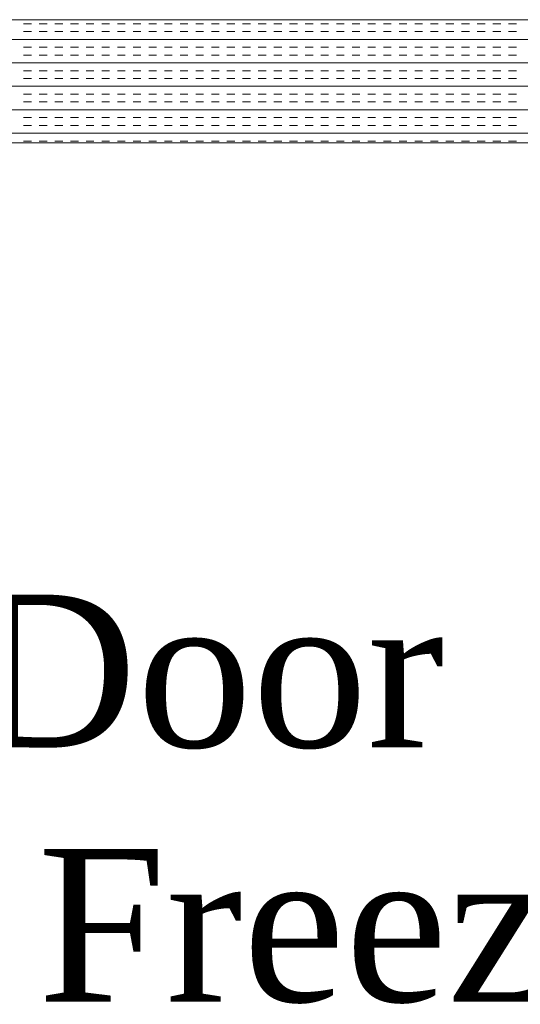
# Model space of a CAD drawing. Extents: x 3940905 to 4145695, y 925352 to 1109797.
# Tile 199 of 256: x 3955983 to 3956186, y 1099846 to 1100246. Entities that reach past the tile are written whole.
import ezdxf

# ---------------------------------------------------------------- set-up
doc = ezdxf.new("R2010")
doc.units = 0
doc.header["$LTSCALE"] = 750
doc.header["$MEASUREMENT"] = 0
doc.layers.add('CKD Equipments', color=252, linetype='CONTINUOUS', lineweight=0)
doc.layers.add('TEXT', color=7, linetype='CONTINUOUS')
doc.styles.add('TXT1', font='times.ttf')

msp = doc.modelspace()

# ---------------------------------------------------------------- linework, layer by layer
at = {"layer": 'CKD Equipments'}
for p, q in [((3956392.57, 1100245.77), (3955574.57, 1100245.77)), ((3956342.57, 1100195.77), (3955624.57, 1100195.77))]:
    msp.add_line(p, q, dxfattribs=at)
at = {"layer": 'CKD Equipments', "color": 4, "linetype": 'Continuous'}
for p, q in [((3955987.45, 1100244.11), (3955984.28, 1100244.11)), ((3955987.45, 1100240.94), (3955984.28, 1100240.94)), ((3955993.8, 1100244.11), (3955990.63, 1100244.11)), ((3955993.8, 1100240.94), (3955990.63, 1100240.94)), ((3956000.15, 1100244.11), (3955996.98, 1100244.11)), ((3956000.15, 1100240.94), (3955996.98, 1100240.94)), ((3956006.5, 1100244.11), (3956003.33, 1100244.11)), ((3956006.5, 1100240.94), (3956003.33, 1100240.94)), ((3956012.85, 1100244.11), (3956009.68, 1100244.11)), ((3956012.85, 1100240.94), (3956009.68, 1100240.94)), ((3956019.2, 1100244.11), (3956016.03, 1100244.11)), ((3956019.2, 1100240.94), (3956016.03, 1100240.94)), ((3956025.55, 1100244.11), (3956022.38, 1100244.11)), ((3956025.55, 1100240.94), (3956022.38, 1100240.94)), ((3956031.9, 1100244.11), (3956028.73, 1100244.11)), ((3956031.9, 1100240.94), (3956028.73, 1100240.94)), ((3956038.25, 1100244.11), (3956035.08, 1100244.11)), ((3956038.25, 1100240.94), (3956035.08, 1100240.94)), ((3956044.6, 1100244.11), (3956041.43, 1100244.11)), ((3956044.6, 1100240.94), (3956041.43, 1100240.94)), ((3956050.95, 1100244.11), (3956047.78, 1100244.11)), ((3956050.95, 1100240.94), (3956047.78, 1100240.94)), ((3956057.3, 1100244.11), (3956054.13, 1100244.11)), ((3956057.3, 1100240.94), (3956054.13, 1100240.94)), ((3956063.65, 1100244.11), (3956060.48, 1100244.11)), ((3956063.65, 1100240.94), (3956060.48, 1100240.94)), ((3956070, 1100244.11), (3956066.83, 1100244.11)), ((3956070, 1100240.94), (3956066.83, 1100240.94)), ((3956076.35, 1100244.11), (3956073.18, 1100244.11)), ((3956076.35, 1100240.94), (3956073.18, 1100240.94)), ((3956082.7, 1100244.11), (3956079.53, 1100244.11)), ((3956082.7, 1100240.94), (3956079.53, 1100240.94)), ((3956089.05, 1100244.11), (3956085.88, 1100244.11)), ((3956089.05, 1100240.94), (3956085.88, 1100240.94)), ((3956095.4, 1100244.11), (3956092.23, 1100244.11)), ((3956095.4, 1100240.94), (3956092.23, 1100240.94)), ((3956101.75, 1100244.11), (3956098.58, 1100244.11)), ((3956101.75, 1100240.94), (3956098.58, 1100240.94)), ((3956108.1, 1100244.11), (3956104.93, 1100244.11)), ((3956108.1, 1100240.94), (3956104.93, 1100240.94)), ((3956114.45, 1100244.11), (3956111.28, 1100244.11)), ((3956114.45, 1100240.94), (3956111.28, 1100240.94)), ((3956120.8, 1100244.11), (3956117.63, 1100244.11)), ((3956120.8, 1100240.94), (3956117.63, 1100240.94)), ((3956127.15, 1100244.11), (3956123.98, 1100244.11)), ((3956127.15, 1100240.94), (3956123.98, 1100240.94)), ((3956133.5, 1100244.11), (3956130.33, 1100244.11)), ((3956133.5, 1100240.94), (3956130.33, 1100240.94)), ((3956139.85, 1100244.11), (3956136.68, 1100244.11)), ((3956139.85, 1100240.94), (3956136.68, 1100240.94)), ((3956146.2, 1100244.11), (3956143.03, 1100244.11)), ((3956146.2, 1100240.94), (3956143.03, 1100240.94)), ((3956152.55, 1100244.11), (3956149.38, 1100244.11)), ((3956152.55, 1100240.94), (3956149.38, 1100240.94)), ((3956158.9, 1100244.11), (3956155.73, 1100244.11)), ((3956158.9, 1100240.94), (3956155.73, 1100240.94)), ((3956165.25, 1100244.11), (3956162.08, 1100244.11)), ((3956165.25, 1100240.94), (3956162.08, 1100240.94)), ((3956171.6, 1100244.11), (3956168.43, 1100244.11)), ((3956171.6, 1100240.94), (3956168.43, 1100240.94)), ((3956177.95, 1100244.11), (3956174.78, 1100244.11)), ((3956177.95, 1100240.94), (3956174.78, 1100240.94)), ((3956184.3, 1100244.11), (3956181.13, 1100244.11)), ((3956184.3, 1100240.94), (3956181.13, 1100240.94)), ((3956392.57, 1100237.76), (3955574.57, 1100237.76)), ((3955987.45, 1100234.59), (3955984.28, 1100234.59)), ((3955993.8, 1100234.59), (3955990.63, 1100234.59)), ((3956000.15, 1100234.59), (3955996.98, 1100234.59)), ((3956006.5, 1100234.59), (3956003.33, 1100234.59)), ((3956012.85, 1100234.59), (3956009.68, 1100234.59)), ((3956019.2, 1100234.59), (3956016.03, 1100234.59)), ((3956025.55, 1100234.59), (3956022.38, 1100234.59)), ((3956031.9, 1100234.59), (3956028.73, 1100234.59)), ((3956038.25, 1100234.59), (3956035.08, 1100234.59)), ((3956044.6, 1100234.59), (3956041.43, 1100234.59)), ((3956050.95, 1100234.59), (3956047.78, 1100234.59)), ((3956057.3, 1100234.59), (3956054.13, 1100234.59)), ((3956063.65, 1100234.59), (3956060.48, 1100234.59)), ((3956070, 1100234.59), (3956066.83, 1100234.59)), ((3956076.35, 1100234.59), (3956073.18, 1100234.59)), ((3956082.7, 1100234.59), (3956079.53, 1100234.59)), ((3956089.05, 1100234.59), (3956085.88, 1100234.59)), ((3956095.4, 1100234.59), (3956092.23, 1100234.59)), ((3956101.75, 1100234.59), (3956098.58, 1100234.59)), ((3956108.1, 1100234.59), (3956104.93, 1100234.59)), ((3956114.45, 1100234.59), (3956111.28, 1100234.59)), ((3956120.8, 1100234.59), (3956117.63, 1100234.59)), ((3956127.15, 1100234.59), (3956123.98, 1100234.59)), ((3956133.5, 1100234.59), (3956130.33, 1100234.59)), ((3956139.85, 1100234.59), (3956136.68, 1100234.59)), ((3956146.2, 1100234.59), (3956143.03, 1100234.59)), ((3956152.55, 1100234.59), (3956149.38, 1100234.59)), ((3956158.9, 1100234.59), (3956155.73, 1100234.59)), ((3956165.25, 1100234.59), (3956162.08, 1100234.59)), ((3956171.6, 1100234.59), (3956168.43, 1100234.59)), ((3956177.95, 1100234.59), (3956174.78, 1100234.59)), ((3956184.3, 1100234.59), (3956181.13, 1100234.59)), ((3956392.57, 1100228.24), (3955574.57, 1100228.24)), ((3955987.45, 1100231.41), (3955984.28, 1100231.41)), ((3955993.8, 1100231.41), (3955990.63, 1100231.41)), ((3956000.15, 1100231.41), (3955996.98, 1100231.41)), ((3956006.5, 1100231.41), (3956003.33, 1100231.41)), ((3956012.85, 1100231.41), (3956009.68, 1100231.41)), ((3956019.2, 1100231.41), (3956016.03, 1100231.41)), ((3956025.55, 1100231.41), (3956022.38, 1100231.41)), ((3956031.9, 1100231.41), (3956028.73, 1100231.41)), ((3956038.25, 1100231.41), (3956035.08, 1100231.41)), ((3956044.6, 1100231.41), (3956041.43, 1100231.41)), ((3956050.95, 1100231.41), (3956047.78, 1100231.41)), ((3956057.3, 1100231.41), (3956054.13, 1100231.41)), ((3956063.65, 1100231.41), (3956060.48, 1100231.41)), ((3956070, 1100231.41), (3956066.83, 1100231.41)), ((3956076.35, 1100231.41), (3956073.18, 1100231.41)), ((3956082.7, 1100231.41), (3956079.53, 1100231.41)), ((3956089.05, 1100231.41), (3956085.88, 1100231.41)), ((3956095.4, 1100231.41), (3956092.23, 1100231.41)), ((3956101.75, 1100231.41), (3956098.58, 1100231.41)), ((3956108.1, 1100231.41), (3956104.93, 1100231.41)), ((3956114.45, 1100231.41), (3956111.28, 1100231.41)), ((3956120.8, 1100231.41), (3956117.63, 1100231.41)), ((3956127.15, 1100231.41), (3956123.98, 1100231.41)), ((3956133.5, 1100231.41), (3956130.33, 1100231.41)), ((3956139.85, 1100231.41), (3956136.68, 1100231.41)), ((3956146.2, 1100231.41), (3956143.03, 1100231.41)), ((3956152.55, 1100231.41), (3956149.38, 1100231.41)), ((3956158.9, 1100231.41), (3956155.73, 1100231.41)), ((3956165.25, 1100231.41), (3956162.08, 1100231.41)), ((3956171.6, 1100231.41), (3956168.43, 1100231.41)), ((3956177.95, 1100231.41), (3956174.78, 1100231.41)), ((3956184.3, 1100231.41), (3956181.13, 1100231.41)), ((3955987.45, 1100225.06), (3955984.28, 1100225.06)), ((3955993.8, 1100225.06), (3955990.63, 1100225.06)), ((3956000.15, 1100225.06), (3955996.98, 1100225.06)), ((3956006.5, 1100225.06), (3956003.33, 1100225.06)), ((3956012.85, 1100225.06), (3956009.68, 1100225.06)), ((3956019.2, 1100225.06), (3956016.03, 1100225.06)), ((3956025.55, 1100225.06), (3956022.38, 1100225.06)), ((3956031.9, 1100225.06), (3956028.73, 1100225.06)), ((3956038.25, 1100225.06), (3956035.08, 1100225.06)), ((3956044.6, 1100225.06), (3956041.43, 1100225.06)), ((3956050.95, 1100225.06), (3956047.78, 1100225.06)), ((3956057.3, 1100225.06), (3956054.13, 1100225.06)), ((3956063.65, 1100225.06), (3956060.48, 1100225.06)), ((3956070, 1100225.06), (3956066.83, 1100225.06)), ((3956076.35, 1100225.06), (3956073.18, 1100225.06)), ((3956082.7, 1100225.06), (3956079.53, 1100225.06)), ((3956089.05, 1100225.06), (3956085.88, 1100225.06)), ((3956095.4, 1100225.06), (3956092.23, 1100225.06)), ((3956101.75, 1100225.06), (3956098.58, 1100225.06)), ((3956108.1, 1100225.06), (3956104.93, 1100225.06)), ((3956114.45, 1100225.06), (3956111.28, 1100225.06)), ((3956120.8, 1100225.06), (3956117.63, 1100225.06)), ((3956127.15, 1100225.06), (3956123.98, 1100225.06)), ((3956133.5, 1100225.06), (3956130.33, 1100225.06)), ((3956139.85, 1100225.06), (3956136.68, 1100225.06)), ((3956146.2, 1100225.06), (3956143.03, 1100225.06)), ((3956152.55, 1100225.06), (3956149.38, 1100225.06)), ((3956158.9, 1100225.06), (3956155.73, 1100225.06)), ((3956165.25, 1100225.06), (3956162.08, 1100225.06)), ((3956171.6, 1100225.06), (3956168.43, 1100225.06)), ((3956177.95, 1100225.06), (3956174.78, 1100225.06)), ((3956184.3, 1100225.06), (3956181.13, 1100225.06)), ((3955987.45, 1100221.89), (3955984.28, 1100221.89)), ((3955993.8, 1100221.89), (3955990.63, 1100221.89)), ((3956000.15, 1100221.89), (3955996.98, 1100221.89)), ((3956006.5, 1100221.89), (3956003.33, 1100221.89)), ((3956012.85, 1100221.89), (3956009.68, 1100221.89)), ((3956019.2, 1100221.89), (3956016.03, 1100221.89)), ((3956025.55, 1100221.89), (3956022.38, 1100221.89)), ((3956031.9, 1100221.89), (3956028.73, 1100221.89)), ((3956038.25, 1100221.89), (3956035.08, 1100221.89)), ((3956044.6, 1100221.89), (3956041.43, 1100221.89)), ((3956050.95, 1100221.89), (3956047.78, 1100221.89)), ((3956057.3, 1100221.89), (3956054.13, 1100221.89)), ((3956063.65, 1100221.89), (3956060.48, 1100221.89)), ((3956070, 1100221.89), (3956066.83, 1100221.89)), ((3956076.35, 1100221.89), (3956073.18, 1100221.89)), ((3956082.7, 1100221.89), (3956079.53, 1100221.89)), ((3956089.05, 1100221.89), (3956085.88, 1100221.89)), ((3956095.4, 1100221.89), (3956092.23, 1100221.89)), ((3956101.75, 1100221.89), (3956098.58, 1100221.89)), ((3956108.1, 1100221.89), (3956104.93, 1100221.89)), ((3956114.45, 1100221.89), (3956111.28, 1100221.89)), ((3956120.8, 1100221.89), (3956117.63, 1100221.89)), ((3956127.15, 1100221.89), (3956123.98, 1100221.89)), ((3956133.5, 1100221.89), (3956130.33, 1100221.89)), ((3956139.85, 1100221.89), (3956136.68, 1100221.89)), ((3956146.2, 1100221.89), (3956143.03, 1100221.89)), ((3956152.55, 1100221.89), (3956149.38, 1100221.89)), ((3956158.9, 1100221.89), (3956155.73, 1100221.89)), ((3956165.25, 1100221.89), (3956162.08, 1100221.89)), ((3956171.6, 1100221.89), (3956168.43, 1100221.89)), ((3956177.95, 1100221.89), (3956174.78, 1100221.89)), ((3956184.3, 1100221.89), (3956181.13, 1100221.89)), ((3956392.57, 1100218.71), (3955574.57, 1100218.71)), ((3955987.45, 1100215.54), (3955984.28, 1100215.54)), ((3955987.45, 1100212.36), (3955984.28, 1100212.36)), ((3955993.8, 1100215.54), (3955990.63, 1100215.54)), ((3955993.8, 1100212.36), (3955990.63, 1100212.36)), ((3956000.15, 1100215.54), (3955996.98, 1100215.54)), ((3956000.15, 1100212.36), (3955996.98, 1100212.36)), ((3956006.5, 1100215.54), (3956003.33, 1100215.54)), ((3956006.5, 1100212.36), (3956003.33, 1100212.36)), ((3956012.85, 1100215.54), (3956009.68, 1100215.54)), ((3956012.85, 1100212.36), (3956009.68, 1100212.36)), ((3956019.2, 1100215.54), (3956016.03, 1100215.54)), ((3956019.2, 1100212.36), (3956016.03, 1100212.36)), ((3956025.55, 1100215.54), (3956022.38, 1100215.54)), ((3956025.55, 1100212.36), (3956022.38, 1100212.36)), ((3956031.9, 1100215.54), (3956028.73, 1100215.54)), ((3956031.9, 1100212.36), (3956028.73, 1100212.36)), ((3956038.25, 1100215.54), (3956035.08, 1100215.54)), ((3956038.25, 1100212.36), (3956035.08, 1100212.36)), ((3956044.6, 1100215.54), (3956041.43, 1100215.54)), ((3956044.6, 1100212.36), (3956041.43, 1100212.36)), ((3956050.95, 1100215.54), (3956047.78, 1100215.54)), ((3956050.95, 1100212.36), (3956047.78, 1100212.36)), ((3956057.3, 1100215.54), (3956054.13, 1100215.54)), ((3956057.3, 1100212.36), (3956054.13, 1100212.36)), ((3956063.65, 1100215.54), (3956060.48, 1100215.54)), ((3956063.65, 1100212.36), (3956060.48, 1100212.36)), ((3956070, 1100215.54), (3956066.83, 1100215.54)), ((3956070, 1100212.36), (3956066.83, 1100212.36)), ((3956076.35, 1100215.54), (3956073.18, 1100215.54)), ((3956076.35, 1100212.36), (3956073.18, 1100212.36)), ((3956082.7, 1100215.54), (3956079.53, 1100215.54)), ((3956082.7, 1100212.36), (3956079.53, 1100212.36)), ((3956089.05, 1100215.54), (3956085.88, 1100215.54)), ((3956089.05, 1100212.36), (3956085.88, 1100212.36)), ((3956095.4, 1100215.54), (3956092.23, 1100215.54)), ((3956095.4, 1100212.36), (3956092.23, 1100212.36)), ((3956101.75, 1100215.54), (3956098.58, 1100215.54)), ((3956101.75, 1100212.36), (3956098.58, 1100212.36)), ((3956108.1, 1100215.54), (3956104.93, 1100215.54)), ((3956108.1, 1100212.36), (3956104.93, 1100212.36)), ((3956114.45, 1100215.54), (3956111.28, 1100215.54)), ((3956114.45, 1100212.36), (3956111.28, 1100212.36)), ((3956120.8, 1100215.54), (3956117.63, 1100215.54)), ((3956120.8, 1100212.36), (3956117.63, 1100212.36)), ((3956127.15, 1100215.54), (3956123.98, 1100215.54)), ((3956127.15, 1100212.36), (3956123.98, 1100212.36)), ((3956133.5, 1100215.54), (3956130.33, 1100215.54)), ((3956133.5, 1100212.36), (3956130.33, 1100212.36)), ((3956139.85, 1100215.54), (3956136.68, 1100215.54)), ((3956139.85, 1100212.36), (3956136.68, 1100212.36)), ((3956146.2, 1100215.54), (3956143.03, 1100215.54)), ((3956146.2, 1100212.36), (3956143.03, 1100212.36)), ((3956152.55, 1100215.54), (3956149.38, 1100215.54)), ((3956152.55, 1100212.36), (3956149.38, 1100212.36)), ((3956158.9, 1100215.54), (3956155.73, 1100215.54)), ((3956158.9, 1100212.36), (3956155.73, 1100212.36)), ((3956165.25, 1100215.54), (3956162.08, 1100215.54)), ((3956165.25, 1100212.36), (3956162.08, 1100212.36)), ((3956171.6, 1100215.54), (3956168.43, 1100215.54)), ((3956171.6, 1100212.36), (3956168.43, 1100212.36)), ((3956177.95, 1100215.54), (3956174.78, 1100215.54)), ((3956177.95, 1100212.36), (3956174.78, 1100212.36)), ((3956184.3, 1100215.54), (3956181.13, 1100215.54)), ((3956184.3, 1100212.36), (3956181.13, 1100212.36)), ((3956392.57, 1100209.19), (3955574.57, 1100209.19)), ((3955987.45, 1100206.01), (3955984.28, 1100206.01)), ((3955993.8, 1100206.01), (3955990.63, 1100206.01)), ((3956000.15, 1100206.01), (3955996.98, 1100206.01)), ((3956006.5, 1100206.01), (3956003.33, 1100206.01)), ((3956012.85, 1100206.01), (3956009.68, 1100206.01)), ((3956019.2, 1100206.01), (3956016.03, 1100206.01)), ((3956025.55, 1100206.01), (3956022.38, 1100206.01)), ((3956031.9, 1100206.01), (3956028.73, 1100206.01)), ((3956038.25, 1100206.01), (3956035.08, 1100206.01)), ((3956044.6, 1100206.01), (3956041.43, 1100206.01)), ((3956050.95, 1100206.01), (3956047.78, 1100206.01)), ((3956057.3, 1100206.01), (3956054.13, 1100206.01)), ((3956063.65, 1100206.01), (3956060.48, 1100206.01)), ((3956070, 1100206.01), (3956066.83, 1100206.01)), ((3956076.35, 1100206.01), (3956073.18, 1100206.01)), ((3956082.7, 1100206.01), (3956079.53, 1100206.01)), ((3956089.05, 1100206.01), (3956085.88, 1100206.01)), ((3956095.4, 1100206.01), (3956092.23, 1100206.01)), ((3956101.75, 1100206.01), (3956098.58, 1100206.01)), ((3956108.1, 1100206.01), (3956104.93, 1100206.01)), ((3956114.45, 1100206.01), (3956111.28, 1100206.01)), ((3956120.8, 1100206.01), (3956117.63, 1100206.01)), ((3956127.15, 1100206.01), (3956123.98, 1100206.01)), ((3956133.5, 1100206.01), (3956130.33, 1100206.01)), ((3956139.85, 1100206.01), (3956136.68, 1100206.01)), ((3956146.2, 1100206.01), (3956143.03, 1100206.01)), ((3956152.55, 1100206.01), (3956149.38, 1100206.01)), ((3956158.9, 1100206.01), (3956155.73, 1100206.01)), ((3956165.25, 1100206.01), (3956162.08, 1100206.01)), ((3956171.6, 1100206.01), (3956168.43, 1100206.01)), ((3956177.95, 1100206.01), (3956174.78, 1100206.01)), ((3956184.3, 1100206.01), (3956181.13, 1100206.01)), ((3955987.45, 1100202.84), (3955984.28, 1100202.84)), ((3955993.8, 1100202.84), (3955990.63, 1100202.84)), ((3956000.15, 1100202.84), (3955996.98, 1100202.84)), ((3956006.5, 1100202.84), (3956003.33, 1100202.84)), ((3956012.85, 1100202.84), (3956009.68, 1100202.84)), ((3956019.2, 1100202.84), (3956016.03, 1100202.84)), ((3956025.55, 1100202.84), (3956022.38, 1100202.84)), ((3956031.9, 1100202.84), (3956028.73, 1100202.84)), ((3956038.25, 1100202.84), (3956035.08, 1100202.84)), ((3956044.6, 1100202.84), (3956041.43, 1100202.84)), ((3956050.95, 1100202.84), (3956047.78, 1100202.84)), ((3956057.3, 1100202.84), (3956054.13, 1100202.84)), ((3956063.65, 1100202.84), (3956060.48, 1100202.84)), ((3956070, 1100202.84), (3956066.83, 1100202.84)), ((3956076.35, 1100202.84), (3956073.18, 1100202.84)), ((3956082.7, 1100202.84), (3956079.53, 1100202.84)), ((3956089.05, 1100202.84), (3956085.88, 1100202.84)), ((3956095.4, 1100202.84), (3956092.23, 1100202.84)), ((3956101.75, 1100202.84), (3956098.58, 1100202.84)), ((3956108.1, 1100202.84), (3956104.93, 1100202.84)), ((3956114.45, 1100202.84), (3956111.28, 1100202.84)), ((3956120.8, 1100202.84), (3956117.63, 1100202.84)), ((3956127.15, 1100202.84), (3956123.98, 1100202.84)), ((3956133.5, 1100202.84), (3956130.33, 1100202.84)), ((3956139.85, 1100202.84), (3956136.68, 1100202.84)), ((3956146.2, 1100202.84), (3956143.03, 1100202.84)), ((3956152.55, 1100202.84), (3956149.38, 1100202.84)), ((3956158.9, 1100202.84), (3956155.73, 1100202.84)), ((3956165.25, 1100202.84), (3956162.08, 1100202.84)), ((3956171.6, 1100202.84), (3956168.43, 1100202.84)), ((3956177.95, 1100202.84), (3956174.78, 1100202.84)), ((3956184.3, 1100202.84), (3956181.13, 1100202.84)), ((3956392.57, 1100199.66), (3955574.57, 1100199.66)), ((3955987.45, 1100196.49), (3955984.28, 1100196.49)), ((3955993.8, 1100196.49), (3955990.63, 1100196.49)), ((3956000.15, 1100196.49), (3955996.98, 1100196.49)), ((3956006.5, 1100196.49), (3956003.33, 1100196.49)), ((3956012.85, 1100196.49), (3956009.68, 1100196.49)), ((3956019.2, 1100196.49), (3956016.03, 1100196.49)), ((3956025.55, 1100196.49), (3956022.38, 1100196.49)), ((3956031.9, 1100196.49), (3956028.73, 1100196.49)), ((3956038.25, 1100196.49), (3956035.08, 1100196.49)), ((3956044.6, 1100196.49), (3956041.43, 1100196.49)), ((3956050.95, 1100196.49), (3956047.78, 1100196.49)), ((3956057.3, 1100196.49), (3956054.13, 1100196.49)), ((3956063.65, 1100196.49), (3956060.48, 1100196.49)), ((3956070, 1100196.49), (3956066.83, 1100196.49)), ((3956076.35, 1100196.49), (3956073.18, 1100196.49)), ((3956082.7, 1100196.49), (3956079.53, 1100196.49)), ((3956089.05, 1100196.49), (3956085.88, 1100196.49)), ((3956095.4, 1100196.49), (3956092.23, 1100196.49)), ((3956101.75, 1100196.49), (3956098.58, 1100196.49)), ((3956108.1, 1100196.49), (3956104.93, 1100196.49)), ((3956114.45, 1100196.49), (3956111.28, 1100196.49)), ((3956120.8, 1100196.49), (3956117.63, 1100196.49)), ((3956127.15, 1100196.49), (3956123.98, 1100196.49)), ((3956133.5, 1100196.49), (3956130.33, 1100196.49)), ((3956139.85, 1100196.49), (3956136.68, 1100196.49)), ((3956146.2, 1100196.49), (3956143.03, 1100196.49)), ((3956152.55, 1100196.49), (3956149.38, 1100196.49)), ((3956158.9, 1100196.49), (3956155.73, 1100196.49)), ((3956165.25, 1100196.49), (3956162.08, 1100196.49)), ((3956171.6, 1100196.49), (3956168.43, 1100196.49)), ((3956177.95, 1100196.49), (3956174.78, 1100196.49)), ((3956184.3, 1100196.49), (3956181.13, 1100196.49))]:
    msp.add_line(p, q, dxfattribs=at)

# ---------------------------------------------------------------- texts
at = {"layer": 'TEXT', "insert": (3955421.7, 1100012.31), "char_height": 61.9627, "width": 1204.0964, "attachment_point": 1, "style": 'TXT1'}
msp.add_mtext('\\pxqc;2 Door\\PVert. Freezer', dxfattribs=at)

doc.saveas('drawing.dxf')
